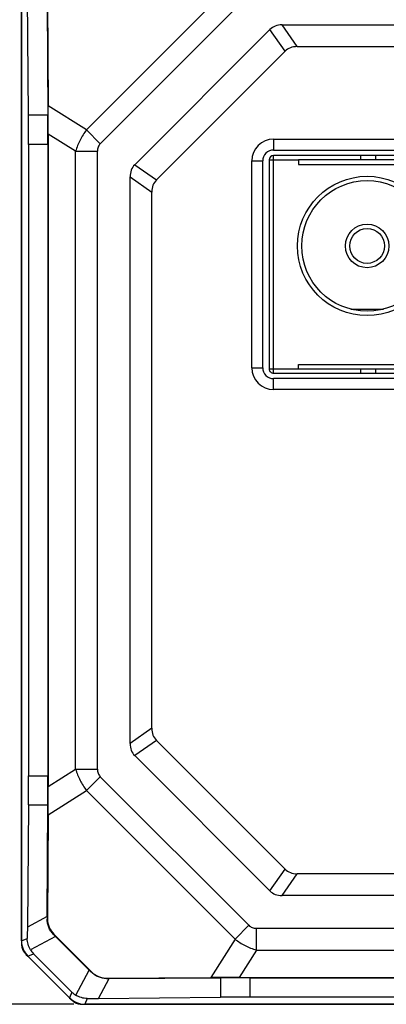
# Model space of a CAD drawing. Header units: millimetres. Extents: x 60 to 392, y 72 to 261.
# Tile 3 of 9: x 85 to 102, y 193 to 238. Entities that reach past the tile are written whole.
import ezdxf
from ezdxf.enums import TextEntityAlignment as Align

# ---------------------------------------------------------------- set-up
doc = ezdxf.new("R2010")
doc.units = ezdxf.units.MM
doc.header["$LTSCALE"] = 23.1
doc.layers.get('0').update_dxf_attribs({"linetype": 'CONTINUOUS'})
for name, color, linetype in [('00_COMPONENTS', 7, 'CONTINUOUS'), ('05_ALL_CURVES', 7, 'CONTINUOUS'), ('20_ALL_FEATURES', 7, 'CONTINUOUS'), ('51__DRAFT_DIMS', 7, 'CONTINUOUS')]:
    doc.layers.add(name, color=color, linetype=linetype)
doc.styles.get("Standard").update_dxf_attribs({"font": 'simfang.ttf'})
doc.dimstyles.new('DIMSTYLE_1', dxfattribs={"dimtxt": 3, "dimasz": 3, "dimexe": 2.5, "dimexo": 0.5, "dimgap": 0.75, "dimtad": 1, "dimdec": 1, "dimdsep": 46, "dimtxsty": 'STANDARD', "dimblk": '_FILLED', "dimblk1": '_FILLED', "dimblk2": '_FILLED', "dimcen": 0.09, "dimclrt": 3, "dimazin": 2, "dimtp": 0.3, "dimtm": 0.3, "dimtfac": 1, "dimtdec": 1, "dimtofl": 0, "dimtmove": 0, "dimatfit": 3, "dimldrblk": '_FILLED', "dimfxl": 1, "dimtolj": 1, "dimarcsym": 0})

# ---------------------------------------------------------------- blocks, each defined once
blk = doc.blocks.new('_FILLED')
at = {"color": 0, "linetype": 'ByBlock'}
blk.add_solid([(0, 0), (-1, 0.167), (-1, -0.167)], dxfattribs=at)
blk = doc.blocks.new('*D2')
at = {"layer": '51__DRAFT_DIMS', "color": 4}
for p, q in [((87.979, 242.835), (61.628, 242.835)), ((64.128, 242.835), (64.128, 217.839)), ((64.128, 192.843), (64.128, 217.839)), ((87.979, 192.843), (61.628, 192.843))]:
    blk.add_line(p, q, dxfattribs=at)
at = {"layer": '51__DRAFT_DIMS', "color": 4, "xscale": 3, "yscale": 3, "zscale": 3}
for p, rotation in [((64.128, 242.835), 90), ((64.128, 192.843), 270)]:
    blk.add_blockref('_FILLED', p, dxfattribs=dict(at, rotation=rotation))
at = {"layer": '51__DRAFT_DIMS', "color": 3}
blk.add_text('50', height=3, rotation=90, dxfattribs=at).set_placement((63.378, 205.705), align=Align.CENTER)

msp = doc.modelspace()

# ---------------------------------------------------------------- linework, layer by layer
at = {"layer": '00_COMPONENTS', "color": 7}
for p, q in [((85.567, 195.755), (85.567, 239.923)), ((85.89, 233.688), (85.838, 239.309)), ((86.767, 238.912), (86.797, 234.126)), ((86.749, 238.818), (86.781, 233.688)), ((90.773, 231.413), (96.989, 237.629)), ((97.551, 237.842), (123.576, 237.842)), ((91.773, 230.716), (97.686, 236.629)), ((98.248, 236.842), (122.879, 236.842)), ((86.801, 232.826), (86.801, 202.851)), ((97.163, 232.589), (105.763, 232.589)), ((85.896, 232.345), (85.896, 203.341)), ((86.785, 232.345), (86.785, 203.341)), ((97.163, 232.089), (105.763, 232.089)), ((96.962, 231.633), (96.961, 222.033)), ((105.862, 231.833), (97.162, 231.833)), ((104.712, 231.633), (98.312, 231.633)), ((98.312, 231.633), (98.312, 231.433)), ((101.162, 231.833), (101.162, 231.633)), ((101.862, 231.633), (101.862, 231.833)), ((96.163, 222.089), (96.163, 231.589)), ((96.663, 222.089), (96.663, 231.589)), ((98.312, 231.433), (104.712, 231.433)), ((90.561, 204.826), (90.561, 230.852)), ((91.561, 205.523), (91.561, 230.154)), ((100.708, 224.783), (102.214, 224.783)), ((98.311, 222.233), (104.711, 222.233)), ((98.311, 222.033), (98.311, 222.233)), ((97.161, 221.833), (105.861, 221.833)), ((98.311, 222.033), (104.711, 222.033)), ((101.161, 222.033), (101.161, 221.833)), ((101.861, 221.833), (101.861, 222.033)), ((105.763, 221.589), (97.163, 221.589)), ((105.763, 221.089), (97.163, 221.089)), ((97.686, 199.048), (91.773, 204.962)), ((96.989, 198.048), (90.773, 204.265)), ((85.89, 201.998), (85.838, 196.381)), ((86.749, 196.872), (86.781, 201.998)), ((86.797, 201.552), (86.767, 196.766)), ((122.879, 198.836), (98.248, 198.836)), ((123.576, 197.836), (97.551, 197.836)), ((87.057, 196.057), (88.782, 194.333)), ((87.128, 195.96), (88.685, 194.404)), ((87.772, 193.136), (85.86, 195.048)), ((87.882, 193.399), (86.124, 195.157)), ((89.49, 194.042), (94.277, 194.072)), ((89.597, 194.025), (94.723, 194.056)), ((95.576, 194.076), (125.551, 194.076)), ((96.066, 194.061), (125.061, 194.061)), ((132.648, 192.843), (88.479, 192.843)), ((89.106, 193.113), (94.723, 193.165)), ((125.061, 193.171), (96.066, 193.171))]:
    msp.add_line(p, q, dxfattribs=at)
at = {"layer": '00_COMPONENTS', "color": 4}
for p, q in [((95.387, 239.843), (88.56, 233.015)), ((96.021, 239.209), (89.193, 232.382)), ((97.686, 236.629), (96.989, 237.629)), ((98.248, 236.842), (97.551, 237.842)), ((88.56, 233.015), (86.797, 234.126)), ((86.781, 233.688), (85.89, 233.688)), ((88.56, 233.015), (89.193, 232.382)), ((88.058, 232.034), (86.801, 232.826)), ((97.163, 232.589), (97.163, 232.089)), ((86.785, 232.345), (85.896, 232.345)), ((88.058, 232.034), (89.058, 232.034)), ((88.058, 203.643), (88.058, 232.034)), ((89.058, 203.643), (89.058, 232.034)), ((96.962, 231.633), (98.312, 231.633)), ((97.161, 221.833), (97.162, 231.833)), ((90.773, 231.413), (91.773, 230.716)), ((96.163, 231.589), (96.663, 231.589)), ((90.561, 230.852), (91.561, 230.154)), ((96.163, 222.089), (96.663, 222.089)), ((96.961, 222.033), (98.311, 222.033)), ((97.163, 221.089), (97.163, 221.589)), ((91.561, 205.523), (90.561, 204.826)), ((91.773, 204.962), (90.773, 204.265)), ((86.801, 202.851), (88.058, 203.643)), ((88.058, 203.643), (89.058, 203.643)), ((85.896, 203.341), (86.785, 203.341)), ((88.56, 202.662), (89.193, 203.296)), ((89.193, 203.296), (96.021, 196.468)), ((86.797, 201.552), (88.56, 202.662)), ((88.56, 202.662), (95.387, 195.835)), ((85.89, 201.998), (86.781, 201.998)), ((96.989, 198.048), (97.686, 199.048)), ((97.551, 197.836), (98.248, 198.836)), ((86.749, 196.872), (85.838, 196.381)), ((86.749, 196.758), (86.767, 196.766)), ((95.387, 195.835), (96.021, 196.468)), ((87.128, 195.96), (85.979, 195.341)), ((87.039, 196.05), (87.057, 196.057)), ((96.368, 196.334), (124.759, 196.334)), ((96.368, 195.334), (96.368, 196.334)), ((85.567, 195.755), (85.833, 195.865)), ((95.387, 195.835), (94.277, 194.072)), ((85.86, 195.048), (86.124, 195.157)), ((96.368, 195.334), (95.576, 194.076)), ((96.368, 195.334), (124.759, 195.334)), ((88.066, 193.254), (88.685, 194.404)), ((88.782, 194.333), (88.774, 194.314)), ((89.106, 193.113), (89.597, 194.025)), ((89.49, 194.042), (89.482, 194.024)), ((94.723, 194.056), (94.723, 193.165)), ((96.066, 194.061), (96.066, 193.171)), ((87.882, 193.399), (87.772, 193.136)), ((88.589, 193.109), (88.479, 192.843))]:
    msp.add_line(p, q, dxfattribs=at)
at = {"layer": '00_COMPONENTS', "color": 7}
for radius in [3.2, 3, 1, 0.8]:
    msp.add_circle((101.461, 227.683), radius, dxfattribs=at)
for centre, radius, start, end in [((97.163, 231.589), 1, 90, 180), ((97.163, 231.589), 0.5, 90, 180), ((97.162, 231.633), 0.2, 89.995, 179.995), ((97.163, 222.089), 1, 180, 270), ((97.163, 222.089), 0.5, 180, 270), ((97.161, 222.033), 0.2, 179.995, 269.995)]:
    msp.add_arc(centre, radius, start, end, dxfattribs=at)
for centre, major_axis, ratio, start_param, end_param in [((99.795, 233.817), (-2.712, 3.891), 0.379498, -0.258608, 0.067641), ((100.492, 232.817), (-2.712, 3.891), 0.379498, -0.258608, 0.067641), ((86.74, 233.81), (-0.017, 3.556), 0.016506, -1.851072, -1.481986), ((85.791, 232.345), (0, 4), 0.026186, -1.570796, -1.228419), ((86.715, 232.345), (0, 4), 0.017455, -1.570796, -1.228419), ((94.586, 228.607), (3.891, -2.712), 0.379498, 3.073951, 3.4002), ((95.586, 227.91), (3.891, -2.712), 0.379498, 3.073951, 3.4002), ((95.586, 207.768), (-3.891, -2.712), 0.379498, -0.258608, 0.067641), ((94.586, 207.071), (3.891, 2.712), 0.379498, 2.882985, 3.209234), ((85.791, 203.341), (0, 4), 0.026186, -1.913174, -1.570796), ((86.715, 203.341), (0, 4), 0.017455, -1.913174, -1.570796), ((86.74, 201.868), (0.017, 3.556), 0.016506, -1.659607, -1.290521), ((100.492, 202.861), (2.712, 3.891), 0.379498, 3.073951, 3.4002), ((99.795, 201.861), (2.712, 3.891), 0.379498, -3.209234, -2.882985), ((86.815, 195.565), (0.007, 4.546), 0.015617, 1.279094, 1.305214), ((85.937, 195.092), (0.011, 4.548), 0.023447, 1.283348, 1.400084), ((87.773, 196.768), (0.842, 0.557), 0.990376, 2.555244, 3.340516), ((87.341, 195.848), (2.957, -2.951), 0.016997, -1.656338, -1.625891), ((86.568, 195.755), (-0.924, -0.383), 0.999599, -0.392557, 0.392557), ((86.836, 195.866), (0.844, 0.546), 0.994632, 3.116259, 3.35163), ((88.572, 194.617), (-2.951, 2.957), 0.016997, -4.657294, -4.626848), ((89.493, 195.049), (0.557, 0.842), 0.990376, -3.340516, -2.555244), ((88.289, 194.091), (4.546, 0.007), 0.015617, -1.305214, -1.279094), ((94.592, 194.015), (3.556, 0.017), 0.016506, 1.290521, 1.659607), ((96.066, 193.991), (4, 0), 0.017455, 1.570796, 1.913174), ((88.591, 194.112), (0.546, 0.844), 0.994632, -3.35163, -3.116259), ((88.479, 193.843), (0.383, 0.924), 0.999599, -3.53415, -2.749036), ((87.817, 193.212), (4.548, 0.011), 0.023447, -1.400084, -1.283348), ((96.066, 193.067), (4, 0), 0.026186, 1.570796, 1.913174)]:
    msp.add_ellipse(centre, major_axis=major_axis, ratio=ratio, start_param=start_param, end_param=end_param, dxfattribs=at)
at = {"layer": '00_COMPONENTS', "color": 4}
for points, knots in [([(88.56, 233.015), (88.502, 232.942), (88.395, 232.791), (88.211, 232.471), (88.109, 232.211), (88.058, 232.034)], [0, 0, 0, 0, 0.250799, 0.501658, 1, 1, 1, 1]), ([(89.193, 232.382), (89.17, 232.359), (89.13, 232.309), (89.087, 232.223), (89.063, 232.13), (89.058, 232.066), (89.058, 232.034)], [0, 0, 0, 0, 0.249935, 0.499875, 0.749889, 1, 1, 1, 1]), ([(88.058, 203.643), (88.109, 203.466), (88.211, 203.207), (88.395, 202.886), (88.502, 202.735), (88.56, 202.662)], [0, 0, 0, 0, 0.498342, 0.749201, 1, 1, 1, 1]), ([(89.058, 203.643), (89.058, 203.611), (89.063, 203.548), (89.087, 203.454), (89.13, 203.368), (89.17, 203.318), (89.193, 203.296)], [0, 0, 0, 0, 0.250111, 0.500125, 0.750065, 1, 1, 1, 1]), ([(96.021, 196.468), (96.043, 196.446), (96.093, 196.405), (96.179, 196.362), (96.272, 196.338), (96.336, 196.334), (96.368, 196.334)], [0, 0, 0, 0, 0.249935, 0.499875, 0.749889, 1, 1, 1, 1]), ([(95.387, 195.835), (95.46, 195.778), (95.611, 195.67), (95.932, 195.486), (96.191, 195.384), (96.368, 195.334)], [0, 0, 0, 0, 0.250799, 0.501658, 1, 1, 1, 1])]:
    msp.add_open_spline(points, degree=3, knots=knots, dxfattribs=at)
at = {"layer": '00_COMPONENTS', "color": 7}
for points, knots in [([(87.039, 196.05), (86.992, 196.097), (86.907, 196.2), (86.815, 196.377), (86.76, 196.565), (86.748, 196.694), (86.749, 196.758)], [0, 0, 0, 0, 0.254805, 0.507101, 0.755568, 1, 1, 1, 1]), ([(85.563, 195.753), (85.563, 195.688), (85.566, 195.558), (85.598, 195.396), (85.658, 195.279), (85.715, 195.199), (85.779, 195.125), (85.825, 195.078), (85.848, 195.055)], [0, 0, 0, 0, 0.25011, 0.499673, 0.624724, 0.749802, 0.874897, 1, 1, 1, 1]), ([(85.979, 195.341), (85.931, 195.42), (85.857, 195.59), (85.833, 195.774), (85.833, 195.865)], [0, 0, 0, 0, 0.503764, 1, 1, 1, 1]), ([(89.482, 194.024), (89.419, 194.024), (89.289, 194.035), (89.101, 194.09), (88.925, 194.183), (88.822, 194.267), (88.774, 194.314)], [0, 0, 0, 0, 0.244432, 0.492899, 0.745195, 1, 1, 1, 1]), ([(88.589, 193.109), (88.499, 193.108), (88.315, 193.132), (88.145, 193.206), (88.066, 193.254)], [0, 0, 0, 0, 0.496236, 1, 1, 1, 1]), ([(87.78, 193.123), (87.825, 193.078), (87.917, 192.99), (88.052, 192.902), (88.174, 192.863), (88.3, 192.842), (88.396, 192.839), (88.46, 192.839)], [0, 0, 0, 0, 0.250125, 0.499718, 0.62479, 0.749883, 1, 1, 1, 1])]:
    msp.add_open_spline(points, degree=3, knots=knots, dxfattribs=at)
at = {"layer": '05_ALL_CURVES', "color": 4}
for p, q in [((85.563, 239.925), (85.563, 195.753)), ((85.563, 237.369), (85.567, 237.373)), ((85.563, 234.399), (85.567, 234.403)), ((85.563, 231.429), (85.567, 231.433)), ((85.563, 228.459), (85.567, 228.463)), ((85.563, 225.49), (85.567, 225.494)), ((85.563, 222.52), (85.567, 222.524)), ((85.563, 219.55), (85.567, 219.554)), ((85.563, 216.58), (85.567, 216.584)), ((85.563, 213.61), (85.567, 213.614)), ((85.563, 210.64), (85.567, 210.644)), ((85.563, 207.671), (85.567, 207.674)), ((85.563, 204.701), (85.567, 204.705)), ((85.563, 201.731), (85.567, 201.735)), ((85.563, 198.761), (85.567, 198.765)), ((85.563, 195.791), (85.567, 195.795)), ((85.856, 195.046), (87.771, 193.132)), ((86.822, 194.08), (86.825, 194.083)), ((88.478, 192.839), (132.649, 192.839)), ((88.551, 192.839), (88.555, 192.843)), ((91.521, 192.839), (91.525, 192.843)), ((94.491, 192.839), (94.495, 192.843)), ((97.46, 192.839), (97.464, 192.843)), ((100.43, 192.839), (100.434, 192.843))]:
    msp.add_line(p, q, dxfattribs=at)
for centre, start, end in [((86.563, 195.753), 180, 225), ((88.478, 193.839), 225, 270)]:
    msp.add_arc(centre, 1, start, end, dxfattribs=at)
at = {"layer": '20_ALL_FEATURES', "color": 7}
for p, q in [((85.563, 239.925), (85.563, 195.753)), ((85.856, 195.046), (87.771, 193.132)), ((88.478, 192.839), (132.649, 192.839))]:
    msp.add_line(p, q, dxfattribs=at)
for centre, start, end in [((86.563, 195.753), 180, 225), ((88.478, 193.839), 225, 270)]:
    msp.add_arc(centre, 1, start, end, dxfattribs=at)

# ---------------------------------------------------------------- dimensions: what is measured, and where the dimension line sits
at = {"layer": '51__DRAFT_DIMS', "color": 4}
dim = msp.add_linear_dim(base=(64.128, 242.835), p1=(88.479, 192.843), p2=(88.479, 242.835), angle=90, dimstyle='DIMSTYLE_1', dxfattribs=at)
dim.commit()
dim.dimension.update_dxf_attribs({"geometry": '*D2', "text_midpoint": (64.128, 205.696), "dimtype": 160})

doc.saveas('drawing.dxf')
